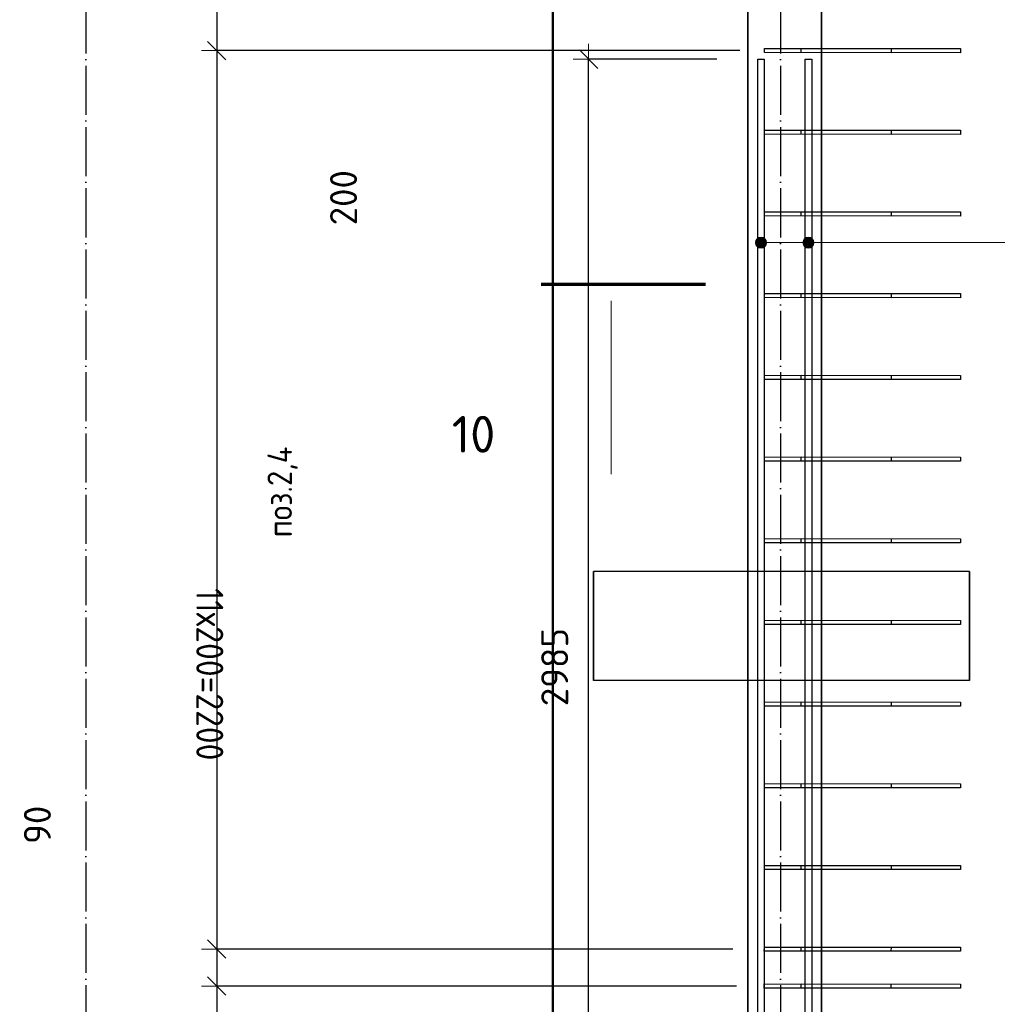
# Model space of a CAD drawing. Header units: millimetres. Extents: x 5077 to 50019, y 6526 to 90933.
# Tile 20 of 60: x 6538 to 8930, y 36290 to 38701. Entities that reach past the tile are written whole.
import ezdxf

# ---------------------------------------------------------------- set-up
doc = ezdxf.new("R2010")
doc.units = ezdxf.units.MM
doc.header["$PDMODE"] = 65
doc.linetypes.add('______11', pattern=[150, 120, -15, 0, -15])
doc.linetypes.add('______5', pattern=[330, 240, -30, 30, -30])
for name, color, linetype, lineweight in [('Standard', 7, 'Continuous', 25), ('Арм.стержн. вертикальными 1', 22, 'Continuous', 35), ('Арм.стержн.горизонт. 2', 202, 'Continuous', 35), ('Обозначение разреза_ общее', 7, 'Continuous', 25), ('Размерная линия_ общее', 7, 'Continuous', 13)]:
    doc.layers.add(name, color=color, linetype=linetype, lineweight=lineweight)
doc.layers.add('Осевая линия_ общее', color=7, linetype='______5', lineweight=13, true_color=0xa0a0a0)
doc.styles.add('ISOCPEUR', font='ISOCPEUR')
doc.dimstyles.new('DIMSTYLE_3', dxfattribs={"dimtxt": 66, "dimasz": 75, "dimexe": 0, "dimexo": 0, "dimgap": 33, "dimtad": 2, "dimdec": 0, "dimrnd": 5, "dimzin": 12, "dimdsep": 46, "dimtxsty": 'ISOCPEUR', "dimblk1": 'ALL_ML_STRICH', "dimblk2": 'ALL_ML_STRICH', "dimsah": 1, "dimcen": 0, "dimclrd": 7, "dimclre": 256, "dimclrt": 7, "dimadec": 0, "dimazin": 0, "dimtfac": 1, "dimtdec": 0, "dimtix": 1, "dimtmove": 2, "dimatfit": 3, "dimfxl": 0, "dimtvp": 1.2, "dimtzin": 0, "dimlwd": 0, "dimlwe": -3, "dimarcsym": 0})
doc.dimstyles.new('DIMSTYLE_9', dxfattribs={"dimtxt": 66, "dimasz": 75, "dimexe": 0, "dimexo": 0, "dimgap": 33, "dimtad": 2, "dimdec": 0, "dimrnd": 5, "dimzin": 12, "dimdsep": 46, "dimtxsty": 'ISOCPEUR', "dimblk1": 'ALL_ML_STRICH', "dimblk2": 'ALL_ML_STRICH', "dimsah": 1, "dimcen": 0, "dimclrd": 7, "dimclre": 256, "dimclrt": 7, "dimadec": 0, "dimazin": 0, "dimtfac": 1, "dimtdec": 0, "dimtix": 1, "dimtmove": 2, "dimatfit": 3, "dimfxl": 0, "dimtzin": 0, "dimlwd": 0, "dimlwe": -3, "dimarcsym": 0})

# ---------------------------------------------------------------- blocks, each defined once
blk = doc.blocks.new('ALL_ML_STRICH')
at = {"color": 0, "linetype": 'ByBlock', "lineweight": -2}
for p, q in [((0, -0.5), (0, 0.5)), ((-1, 0), (0.5, 0)), ((-0.3, -0.3), (0.3, 0.3))]:
    blk.add_line(p, q, dxfattribs=at)
blk = doc.blocks.new('*D51')
at = {"layer": 'DEFPOINTS', "color": 7, "linetype": 'Continuous', "lineweight": 13, "transparency": 33554687}
for p in [(7020, 38825), (8365.1, 38825), (8400, 38625)]:
    blk.add_point(p, dxfattribs=at)
at = {"layer": 'Размерная линия_ общее', "color": 253, "linetype": 'Continuous', "lineweight": -2, "true_color": 0xa0a0a0, "transparency": 33554687}
for p, q in [((8265.1, 38825), (7020, 38825)), ((8300, 38625), (7020, 38625))]:
    blk.add_line(p, q, dxfattribs=at)
at = {"layer": 'Размерная линия_ общее', "color": 7, "linetype": 'Continuous', "lineweight": -2, "transparency": 33554687}
blk.add_line((7020, 38825), (7020, 38625), dxfattribs=at)
at = {"layer": 'Размерная линия_ общее', "color": 7, "linetype": 'Continuous', "lineweight": 13, "transparency": 33554687, "xscale": 75, "yscale": 75, "zscale": 75}
for p, rotation in [((7020, 38825), 90), ((7020, 38625), 270)]:
    blk.add_blockref('ALL_ML_STRICH', p, dxfattribs=dict(at, rotation=rotation))
at = {"layer": 'Размерная линия_ общее', "color": 7, "linetype": 'Continuous', "lineweight": 13, "transparency": 33554687, "insert": (7330.3, 38264.7), "char_height": 66, "width": 198, "attachment_point": 5, "rotation": 90, "style": 'ISOCPEUR'}
blk.add_mtext('\\A1;{200}', dxfattribs=at)
blk = doc.blocks.new('*D52')
at = {"layer": 'DEFPOINTS', "color": 7, "linetype": 'Continuous', "lineweight": 13, "transparency": 33554687}
for p in [(7020, 38625), (8400, 38625), (8382.6, 36425)]:
    blk.add_point(p, dxfattribs=at)
at = {"layer": 'Размерная линия_ общее', "color": 253, "linetype": 'Continuous', "lineweight": -2, "true_color": 0xa0a0a0, "transparency": 33554687}
for p, q in [((8300, 38625), (7020, 38625)), ((8282.6, 36425), (7020, 36425))]:
    blk.add_line(p, q, dxfattribs=at)
at = {"layer": 'Размерная линия_ общее', "color": 7, "linetype": 'Continuous', "lineweight": -2, "transparency": 33554687}
blk.add_line((7020, 38625), (7020, 36425), dxfattribs=at)
at = {"layer": 'Размерная линия_ общее', "color": 7, "linetype": 'Continuous', "lineweight": 13, "transparency": 33554687, "xscale": 75, "yscale": 75, "zscale": 75}
for p, rotation in [((7020, 38625), 90), ((7020, 36425), 270)]:
    blk.add_blockref('ALL_ML_STRICH', p, dxfattribs=dict(at, rotation=rotation))
at = {"layer": 'Размерная линия_ общее', "color": 7, "linetype": 'Continuous', "lineweight": 13, "transparency": 33554687, "insert": (7036, 37309), "char_height": 66, "width": 3.3, "attachment_point": 1, "rotation": 270, "line_spacing_factor": 0.60241, "style": 'ISOCPEUR'}
blk.add_mtext('\\W0.91;11х200=2200', dxfattribs=at)
blk = doc.blocks.new('*D53')
at = {"layer": 'DEFPOINTS', "color": 7, "linetype": 'Continuous', "lineweight": 13, "transparency": 33554687}
for p in [(7020, 36425), (8382.6, 36425), (8392.2, 36334.5)]:
    blk.add_point(p, dxfattribs=at)
at = {"layer": 'Размерная линия_ общее', "color": 253, "linetype": 'Continuous', "lineweight": -2, "true_color": 0xa0a0a0, "transparency": 33554687}
for p, q in [((8282.6, 36425), (7020, 36425)), ((8292.2, 36334.5), (7020, 36334.5))]:
    blk.add_line(p, q, dxfattribs=at)
at = {"layer": 'Размерная линия_ общее', "color": 7, "linetype": 'Continuous', "lineweight": -2, "transparency": 33554687}
blk.add_line((7020, 36425), (7020, 36334.5), dxfattribs=at)
at = {"layer": 'Размерная линия_ общее', "color": 7, "linetype": 'Continuous', "lineweight": 13, "transparency": 33554687, "xscale": 75, "yscale": 75, "zscale": 75}
for p, rotation in [((7020, 36425), 90), ((7020, 36334.5), 270)]:
    blk.add_blockref('ALL_ML_STRICH', p, dxfattribs=dict(at, rotation=rotation))
at = {"layer": 'Размерная линия_ общее', "color": 7, "linetype": 'Continuous', "lineweight": 13, "transparency": 33554687, "insert": (6581.1, 36729.2), "char_height": 66, "width": 132, "attachment_point": 5, "rotation": 90, "style": 'ISOCPEUR'}
blk.add_mtext('\\A1;{90}', dxfattribs=at)
blk = doc.blocks.new('*D54')
at = {"layer": 'DEFPOINTS', "color": 7, "linetype": 'Continuous', "lineweight": 13, "transparency": 33554687}
for p in [(7020, 36334.5), (8392.2, 36334.5), (8387.3, 36245)]:
    blk.add_point(p, dxfattribs=at)
at = {"layer": 'Размерная линия_ общее', "color": 253, "linetype": 'Continuous', "lineweight": -2, "true_color": 0xa0a0a0, "transparency": 33554687}
for p, q in [((8292.2, 36334.5), (7020, 36334.5)), ((8287.3, 36245), (7020, 36245))]:
    blk.add_line(p, q, dxfattribs=at)
at = {"layer": 'Размерная линия_ общее', "color": 7, "linetype": 'Continuous', "lineweight": -2, "transparency": 33554687}
blk.add_line((7020, 36334.5), (7020, 36245), dxfattribs=at)
at = {"layer": 'Размерная линия_ общее', "color": 7, "linetype": 'Continuous', "lineweight": 13, "transparency": 33554687, "xscale": 75, "yscale": 75, "zscale": 75}
for p, rotation in [((7020, 36334.5), 90), ((7020, 36245), 270)]:
    blk.add_blockref('ALL_ML_STRICH', p, dxfattribs=dict(at, rotation=rotation))
at = {"layer": 'Размерная линия_ общее', "color": 7, "linetype": 'Continuous', "lineweight": 13, "transparency": 33554687, "insert": (7283.6, 36035.1), "char_height": 66, "width": 132, "attachment_point": 5, "rotation": 90, "style": 'ISOCPEUR'}
blk.add_mtext('\\A1;{90}', dxfattribs=at)
blk = doc.blocks.new('СЛОЖНЫЙ_ОБЪЕКТ_1')
at = {"layer": 'Осевая линия_ общее', "color": 253, "linetype": '______11', "lineweight": -3, "true_color": 0xa0a0a0, "transparency": 33554687}
for p, q in [((6700, 41740), (6700, 30850)), ((8400, 41740), (8400, 30850))]:
    blk.add_line(p, q, dxfattribs=at)
blk = doc.blocks.new('*D94')
at = {"layer": 'DEFPOINTS', "color": 7, "linetype": 'Continuous', "lineweight": 13, "transparency": 33554687}
for p in [(8344, 38604), (7930.1, 35620), (7997.9, 35620)]:
    blk.add_point(p, dxfattribs=at)
at = {"layer": 'Размерная линия_ общее', "color": 253, "linetype": 'Continuous', "lineweight": -2, "true_color": 0xa0a0a0, "transparency": 33554687}
for p, q in [((8244, 38604), (7930.1, 38604)), ((7930.1, 35620), (7930.1, 35620))]:
    blk.add_line(p, q, dxfattribs=at)
at = {"layer": 'Размерная линия_ общее', "color": 7, "linetype": 'Continuous', "lineweight": -2, "transparency": 33554687}
blk.add_line((7930.1, 35620), (7930.1, 38604), dxfattribs=at)
at = {"layer": 'Размерная линия_ общее', "color": 7, "linetype": 'Continuous', "lineweight": 13, "transparency": 33554687, "xscale": 75, "yscale": 75, "zscale": 75}
for p, rotation in [((7930.1, 38604), 90), ((7930.1, 35620), 270)]:
    blk.add_blockref('ALL_ML_STRICH', p, dxfattribs=dict(at, rotation=rotation))
at = {"layer": 'Размерная линия_ общее', "color": 7, "linetype": 'Continuous', "lineweight": 13, "transparency": 33554687, "insert": (7847.1, 37115.3), "char_height": 66, "width": 264, "attachment_point": 5, "rotation": 90, "style": 'ISOCPEUR'}
blk.add_mtext('\\A1;{2985}', dxfattribs=at)

msp = doc.modelspace()

# ---------------------------------------------------------------- hatches: boundary and pattern name
at = {"layer": 'Арм.стержн.горизонт. 2', "linetype": 'Continuous', "lineweight": 13, "transparency": 33554687}
for points in [[(8345.2, 38143.1), (8345.2, 38166.3), (8340.4, 38161.5)], [(8345.2, 38143.1), (8345.2, 38166.3), (8340.4, 38161.5)], [(8345.2, 38143.1), (8345.2, 38166.3), (8340.4, 38161.5)], [(8345.2, 38143.1), (8345.2, 38166.3), (8340.4, 38161.5)], [(8352, 38141.2), (8352, 38168.2), (8345.2, 38166.3)], [(8352, 38141.2), (8352, 38168.2), (8345.2, 38166.3)], [(8352, 38141.2), (8352, 38168.2), (8345.2, 38166.3)], [(8352, 38141.2), (8352, 38168.2), (8345.2, 38166.3)], [(8352, 38141.2), (8345.2, 38166.3), (8345.2, 38143.1)], [(8352, 38141.2), (8345.2, 38166.3), (8345.2, 38143.1)], [(8352, 38141.2), (8345.2, 38166.3), (8345.2, 38143.1)], [(8352, 38141.2), (8345.2, 38166.3), (8345.2, 38143.1)], [(8358.7, 38143.1), (8358.7, 38166.3), (8352, 38168.2)], [(8358.7, 38143.1), (8352, 38168.2), (8352, 38141.2)], [(8358.7, 38143.1), (8358.7, 38166.3), (8352, 38168.2)], [(8358.7, 38143.1), (8352, 38168.2), (8352, 38141.2)], [(8358.7, 38143.1), (8358.7, 38166.3), (8352, 38168.2)], [(8358.7, 38143.1), (8352, 38168.2), (8352, 38141.2)], [(8358.7, 38143.1), (8358.7, 38166.3), (8352, 38168.2)], [(8358.7, 38143.1), (8352, 38168.2), (8352, 38141.2)], [(8363.6, 38148), (8363.6, 38161.5), (8358.7, 38166.3)], [(8363.6, 38148), (8358.7, 38166.3), (8358.7, 38143.1)], [(8363.6, 38148), (8363.6, 38161.5), (8358.7, 38166.3)], [(8363.6, 38148), (8358.7, 38166.3), (8358.7, 38143.1)], [(8363.6, 38148), (8363.6, 38161.5), (8358.7, 38166.3)], [(8363.6, 38148), (8358.7, 38166.3), (8358.7, 38143.1)], [(8363.6, 38148), (8363.6, 38161.5), (8358.7, 38166.3)], [(8363.6, 38148), (8358.7, 38166.3), (8358.7, 38143.1)], [(8461.2, 38143.1), (8461.2, 38166.3), (8456.4, 38161.5)], [(8461.2, 38143.1), (8461.2, 38166.3), (8456.4, 38161.5)], [(8461.2, 38143.1), (8461.2, 38166.3), (8456.4, 38161.5)], [(8461.2, 38143.1), (8461.2, 38166.3), (8456.4, 38161.5)], [(8468, 38141.2), (8468, 38168.2), (8461.2, 38166.3)], [(8468, 38141.2), (8468, 38168.2), (8461.2, 38166.3)], [(8468, 38141.2), (8468, 38168.2), (8461.2, 38166.3)], [(8468, 38141.2), (8468, 38168.2), (8461.2, 38166.3)], [(8468, 38141.2), (8461.2, 38166.3), (8461.2, 38143.1)], [(8468, 38141.2), (8461.2, 38166.3), (8461.2, 38143.1)], [(8468, 38141.2), (8461.2, 38166.3), (8461.2, 38143.1)], [(8468, 38141.2), (8461.2, 38166.3), (8461.2, 38143.1)], [(8474.7, 38143.1), (8474.7, 38166.3), (8468, 38168.2)], [(8474.7, 38143.1), (8468, 38168.2), (8468, 38141.2)], [(8474.7, 38143.1), (8474.7, 38166.3), (8468, 38168.2)], [(8474.7, 38143.1), (8468, 38168.2), (8468, 38141.2)], [(8474.7, 38143.1), (8474.7, 38166.3), (8468, 38168.2)], [(8474.7, 38143.1), (8468, 38168.2), (8468, 38141.2)], [(8474.7, 38143.1), (8474.7, 38166.3), (8468, 38168.2)], [(8474.7, 38143.1), (8468, 38168.2), (8468, 38141.2)], [(8479.6, 38148), (8479.6, 38161.5), (8474.7, 38166.3)], [(8479.6, 38148), (8474.7, 38166.3), (8474.7, 38143.1)], [(8479.6, 38148), (8479.6, 38161.5), (8474.7, 38166.3)], [(8479.6, 38148), (8474.7, 38166.3), (8474.7, 38143.1)], [(8479.6, 38148), (8479.6, 38161.5), (8474.7, 38166.3)], [(8479.6, 38148), (8474.7, 38166.3), (8474.7, 38143.1)], [(8479.6, 38148), (8479.6, 38161.5), (8474.7, 38166.3)], [(8479.6, 38148), (8474.7, 38166.3), (8474.7, 38143.1)], [(8340.4, 38148), (8340.4, 38161.5), (8338.5, 38154.7)], [(8340.4, 38148), (8340.4, 38161.5), (8338.5, 38154.7)], [(8340.4, 38148), (8340.4, 38161.5), (8338.5, 38154.7)], [(8340.4, 38148), (8340.4, 38161.5), (8338.5, 38154.7)], [(8345.2, 38143.1), (8340.4, 38161.5), (8340.4, 38148)], [(8345.2, 38143.1), (8340.4, 38161.5), (8340.4, 38148)], [(8345.2, 38143.1), (8340.4, 38161.5), (8340.4, 38148)], [(8345.2, 38143.1), (8340.4, 38161.5), (8340.4, 38148)], [(8363.6, 38161.5), (8363.6, 38148), (8365.5, 38154.7)], [(8363.6, 38161.5), (8363.6, 38148), (8365.5, 38154.7)], [(8363.6, 38161.5), (8363.6, 38148), (8365.5, 38154.7)], [(8363.6, 38161.5), (8363.6, 38148), (8365.5, 38154.7)], [(8456.4, 38148), (8456.4, 38161.5), (8454.5, 38154.7)], [(8456.4, 38148), (8456.4, 38161.5), (8454.5, 38154.7)], [(8456.4, 38148), (8456.4, 38161.5), (8454.5, 38154.7)], [(8456.4, 38148), (8456.4, 38161.5), (8454.5, 38154.7)], [(8461.2, 38143.1), (8456.4, 38161.5), (8456.4, 38148)], [(8461.2, 38143.1), (8456.4, 38161.5), (8456.4, 38148)], [(8461.2, 38143.1), (8456.4, 38161.5), (8456.4, 38148)], [(8461.2, 38143.1), (8456.4, 38161.5), (8456.4, 38148)], [(8479.6, 38161.5), (8479.6, 38148), (8481.5, 38154.7)], [(8479.6, 38161.5), (8479.6, 38148), (8481.5, 38154.7)], [(8479.6, 38161.5), (8479.6, 38148), (8481.5, 38154.7)], [(8479.6, 38161.5), (8479.6, 38148), (8481.5, 38154.7)]]:
    msp.add_hatch(color=7, dxfattribs=at).paths.add_polyline_path(points)

# ---------------------------------------------------------------- linework, layer by layer
at = {"color": 7, "linetype": 'Continuous', "lineweight": 35, "transparency": 33554687}
for p, q in [((8320, 36380), (8320, 39450)), ((8500, 39450), (8500, 36380)), ((8320, 34320), (8320, 36380)), ((8500, 36380), (8500, 34500))]:
    msp.add_line(p, q, dxfattribs=at)
at = {"layer": 'Standard', "color": 52, "linetype": 'Continuous', "lineweight": -3, "transparency": 33554687}
for p, q in [((8862.4, 37349.2), (7942.4, 37349.2)), ((8862.4, 37349.2), (7942.4, 37349.2)), ((7942.4, 37349.2), (7942.4, 37082.9)), ((7942.4, 37082.9), (7942.4, 37349.2)), ((8862.4, 37349.2), (8862.4, 37082.9)), ((8862.4, 37082.9), (8862.4, 37349.2)), ((8862.4, 37082.9), (7942.4, 37082.9)), ((8862.4, 37082.9), (7942.4, 37082.9))]:
    msp.add_line(p, q, dxfattribs=at)
at = {"layer": 'Standard', "color": 7, "linetype": 'Continuous', "lineweight": 50, "transparency": 33554687}
msp.add_lwpolyline([(7842.4, 9185), (21328.5, 9185), (21328.5, 40100.1), (7842.4, 40100.1), (7842.4, 9185)], dxfattribs=at)
at = {"layer": 'Арм.стержн. вертикальными 1', "color": 4, "linetype": 'Continuous', "lineweight": 25, "transparency": 33554687}
for points in [[(8360.1, 38630), (8670.1, 38629.8), (8670.1, 38619.8), (8360.1, 38620), (8360.1, 38630)], [(8450.4, 38630), (8840.4, 38629.8), (8840.4, 38619.8), (8450.4, 38620), (8450.4, 38630)], [(8360.1, 38430), (8670.1, 38429.8), (8670.1, 38419.8), (8360.1, 38420), (8360.1, 38430)], [(8450.4, 38430), (8840.4, 38429.8), (8840.4, 38419.8), (8450.4, 38420), (8450.4, 38430)], [(8360.1, 38230), (8670.1, 38229.8), (8670.1, 38219.8), (8360.1, 38220), (8360.1, 38230)], [(8450.4, 38230), (8840.4, 38229.8), (8840.4, 38219.8), (8450.4, 38220), (8450.4, 38230)], [(8360.1, 38030), (8670.1, 38029.8), (8670.1, 38019.8), (8360.1, 38020), (8360.1, 38030)], [(8450.4, 38030), (8840.4, 38029.8), (8840.4, 38019.8), (8450.4, 38020), (8450.4, 38030)], [(8360.1, 37830), (8670.1, 37829.8), (8670.1, 37819.8), (8360.1, 37820), (8360.1, 37830)], [(8450.4, 37830), (8840.4, 37829.8), (8840.4, 37819.8), (8450.4, 37820), (8450.4, 37830)], [(8360.1, 37630), (8670.1, 37629.8), (8670.1, 37619.8), (8360.1, 37620), (8360.1, 37630)], [(8450.4, 37630), (8840.4, 37629.8), (8840.4, 37619.8), (8450.4, 37620), (8450.4, 37630)], [(8360.1, 37430), (8670.1, 37429.8), (8670.1, 37419.8), (8360.1, 37420), (8360.1, 37430)], [(8450.4, 37430), (8840.4, 37429.8), (8840.4, 37419.8), (8450.4, 37420), (8450.4, 37430)], [(8360.1, 37230), (8670.1, 37229.8), (8670.1, 37219.8), (8360.1, 37220), (8360.1, 37230)], [(8450.4, 37230), (8840.4, 37229.8), (8840.4, 37219.8), (8450.4, 37220), (8450.4, 37230)], [(8360.1, 37030), (8670.1, 37029.8), (8670.1, 37019.8), (8360.1, 37020), (8360.1, 37030)], [(8450.4, 37030), (8840.4, 37029.8), (8840.4, 37019.8), (8450.4, 37020), (8450.4, 37030)], [(8360.1, 36830), (8670.1, 36829.8), (8670.1, 36819.8), (8360.1, 36820), (8360.1, 36830)], [(8450.4, 36830), (8840.4, 36829.8), (8840.4, 36819.8), (8450.4, 36820), (8450.4, 36830)], [(8360.1, 36630), (8670.1, 36629.8), (8670.1, 36619.8), (8360.1, 36620), (8360.1, 36630)], [(8450.4, 36630), (8840.4, 36629.8), (8840.4, 36619.8), (8450.4, 36620), (8450.4, 36630)], [(8360.1, 36430), (8670.1, 36429.8), (8670, 36419.8), (8360, 36420), (8360.1, 36430)], [(8450.4, 36430), (8840.4, 36429.8), (8840.4, 36419.8), (8450.4, 36420), (8450.4, 36430)], [(8360, 36339.6), (8670, 36339.4), (8670, 36329.4), (8360, 36329.6), (8360, 36339.6)], [(8450.4, 36339.6), (8840.4, 36339.4), (8840.4, 36329.4), (8450.4, 36329.6), (8450.4, 36339.6)]]:
    msp.add_lwpolyline(points, dxfattribs=at)
at = {"layer": 'Арм.стержн.горизонт. 2', "color": 7, "linetype": 'Continuous', "lineweight": 13, "transparency": 33554687}
for p, q in [((8352, 38168.2), (8352, 38168.2)), ((8352, 38168.2), (8352, 38168.2)), ((8352, 38168.2), (8352, 38168.2)), ((8352, 38168.2), (8352, 38168.2)), ((8468, 38168.2), (8468, 38168.2)), ((8468, 38168.2), (8468, 38168.2)), ((8468, 38168.2), (8468, 38168.2)), ((8468, 38168.2), (8468, 38168.2)), ((8338.5, 38154.7), (8338.5, 38154.7)), ((8338.5, 38154.7), (8338.5, 38154.7)), ((8338.5, 38154.7), (8338.5, 38154.7)), ((8338.5, 38154.7), (8338.5, 38154.7)), ((8905.4, 38154.7), (8352, 38154.7)), ((8905.4, 38154.7), (8352, 38154.7)), ((8905.4, 38154.7), (8352, 38154.7)), ((8905.4, 38154.7), (8352, 38154.7)), ((8352, 38141.2), (8352, 38141.2)), ((8352, 38141.2), (8352, 38141.2)), ((8352, 38141.2), (8352, 38141.2)), ((8352, 38141.2), (8352, 38141.2)), ((8365.5, 38154.7), (8365.5, 38154.7)), ((8365.5, 38154.7), (8365.5, 38154.7)), ((8365.5, 38154.7), (8365.5, 38154.7)), ((8365.5, 38154.7), (8365.5, 38154.7)), ((8454.5, 38154.7), (8454.5, 38154.7)), ((8454.5, 38154.7), (8454.5, 38154.7)), ((8454.5, 38154.7), (8454.5, 38154.7)), ((8454.5, 38154.7), (8454.5, 38154.7)), ((8905.4, 38154.7), (8468, 38154.7)), ((8905.4, 38154.7), (8468, 38154.7)), ((8905.4, 38154.7), (8468, 38154.7)), ((8905.4, 38154.7), (8468, 38154.7)), ((8468, 38141.2), (8468, 38141.2)), ((8468, 38141.2), (8468, 38141.2)), ((8468, 38141.2), (8468, 38141.2)), ((8468, 38141.2), (8468, 38141.2)), ((8481.5, 38154.7), (8481.5, 38154.7)), ((8481.5, 38154.7), (8481.5, 38154.7)), ((8481.5, 38154.7), (8481.5, 38154.7)), ((8481.5, 38154.7), (8481.5, 38154.7)), ((8905.4, 38154.7), (10805.4, 38154.7))]:
    msp.add_line(p, q, dxfattribs=at)
at = {"layer": 'Арм.стержн.горизонт. 2', "color": 7, "linetype": 'Continuous', "lineweight": 25, "transparency": 33554687}
for points in [[(8360, 38604), (8360, 34704), (8344, 34704), (8344, 38604), (8360, 38604)], [(8360, 38604), (8360, 34704), (8344, 34704), (8344, 38604), (8360, 38604)], [(8360, 38604), (8360, 34704), (8344, 34704), (8344, 38604), (8360, 38604)], [(8360, 38604), (8360, 34704), (8344, 34704), (8344, 38604), (8360, 38604)], [(8476, 38604), (8476, 34704), (8460, 34704), (8460, 38604), (8476, 38604)], [(8476, 38604), (8476, 34704), (8460, 34704), (8460, 38604), (8476, 38604)], [(8476, 38604), (8476, 34704), (8460, 34704), (8460, 38604), (8476, 38604)], [(8476, 38604), (8476, 34704), (8460, 34704), (8460, 38604), (8476, 38604)]]:
    msp.add_lwpolyline(points, dxfattribs=at)
at = {"layer": 'Арм.стержн.горизонт. 2', "color": 7, "linetype": 'Continuous', "lineweight": 13, "transparency": 33554687}
for centre in [(8352, 38154.7), (8352, 38154.7), (8352, 38154.7), (8352, 38154.7), (8468, 38154.7), (8468, 38154.7), (8468, 38154.7), (8468, 38154.7)]:
    msp.add_circle(centre, 13.5, dxfattribs=at)
at = {"layer": 'Обозначение разреза_ общее', "color": 7, "linetype": 'Continuous', "lineweight": 70, "transparency": 33554687}
msp.add_line((8216.1, 38051.9), (7814.1, 38051.9), dxfattribs=at)
at = {"layer": 'Обозначение разреза_ общее', "color": 7, "linetype": 'Continuous', "lineweight": 13, "transparency": 33554687}
msp.add_line((7985.4, 38012), (7985.4, 37588), dxfattribs=at)

# ---------------------------------------------------------------- block references
at = {"layer": 'Осевая линия_ общее', "color": 253, "linetype": '______11', "lineweight": -3, "true_color": 0xa0a0a0, "transparency": 33554687}
msp.add_blockref('СЛОЖНЫЙ_ОБЪЕКТ_1', (0, 0), dxfattribs=at)

# ---------------------------------------------------------------- texts
at = {"layer": 'Standard', "color": 7, "linetype": 'Continuous', "lineweight": 25, "transparency": 33554687, "insert": (7181.2, 37544.3), "char_height": 60, "width": 255.124, "attachment_point": 5, "rotation": 90, "style": 'ISOCPEUR'}
msp.add_mtext('\\A1;{\\fISOCPEUR|i0|b0;\\H60.000000;\\W0.909091;\\C7;поз.2,4}\\P', dxfattribs=at)
at = {"layer": 'Обозначение разреза_ общее', "color": 7, "linetype": 'Continuous', "lineweight": 13, "transparency": 33554687, "insert": (7595.1, 37640.5), "char_height": 90, "width": 141.75, "attachment_point": 7, "style": 'ISOCPEUR'}
msp.add_mtext('\\A1;{\\fISOCPEUR|i0|b0;\\H90.000000;\\W1.000000;\\C7;10}\\P', dxfattribs=at)

# ---------------------------------------------------------------- dimensions: what is measured, and where the dimension line sits
at = {"layer": 'Размерная линия_ общее', "color": 7, "linetype": 'Continuous', "lineweight": 13, "transparency": 33554687}
for base, p1, p2, angle, dimstyle, picture, middle in [((7020, 38625), (8265.1, 38825), (8300, 38625), 270, 'DIMSTYLE_9', '*D51', (7330.3, 38264.7)), ((7930.1, 38604), (7930.1, 35620), (8244, 38604), 90, 'DIMSTYLE_9', '*D94', (7847.1, 37115.3)), ((7020, 36334.4871), (8282.6471, 36425.0458), (8292.2211, 36334.4871), 270, 'DIMSTYLE_3', '*D53', (6581.1003, 36729.2082)), ((7020, 36244.9588), (8292.2211, 36334.4871), (8287.2793, 36244.9588), 270, 'DIMSTYLE_3', '*D54', (7283.6346, 36035.0876))]:
    dim = msp.add_linear_dim(base=base, p1=p1, p2=p2, angle=angle, dimstyle=dimstyle, override={"dimpost": '<>', "dimclrd": 7, "dimclre": 253, "dimclrt": 7, "dimlwd": 0, "dimlwe": 65533}, dxfattribs=at)
    dim.commit()
    dim.dimension.update_dxf_attribs({"geometry": picture, "text_midpoint": middle, "dimtype": 160})
dim = msp.add_linear_dim(base=(7020, 36425), p1=(8300, 38625), p2=(8282.6, 36425), angle=270, text='\\W0.91;11х200=2200', dimstyle='DIMSTYLE_9', override={"dimpost": '<>', "dimclrd": 7, "dimclre": 253, "dimclrt": 7, "dimlwd": 0, "dimlwe": 65533}, dxfattribs=at)
dim.commit()
dim.dimension.update_dxf_attribs({"geometry": '*D52', "text_midpoint": (6987, 37525), "dimtype": 160})

doc.saveas('drawing.dxf')
